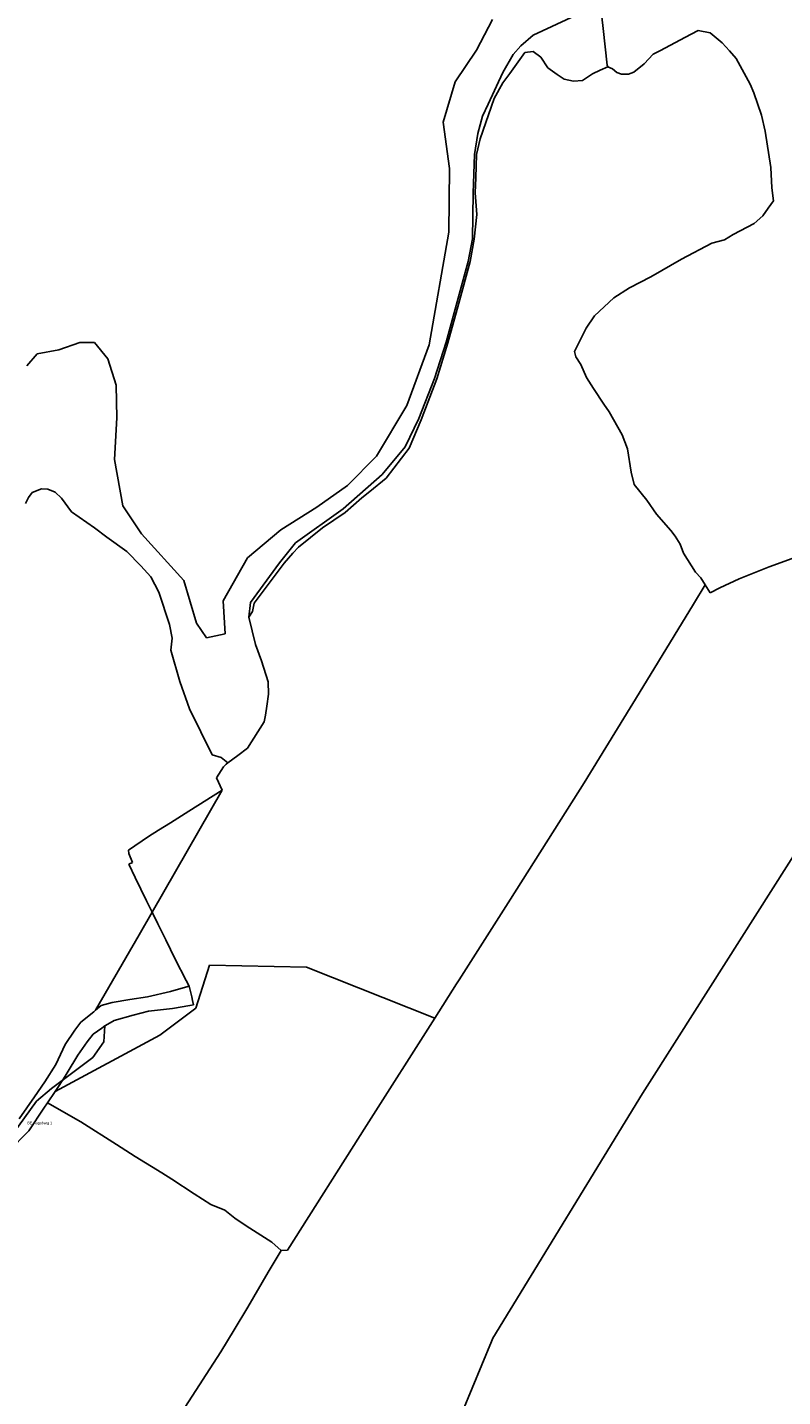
# Model space of a CAD drawing. Extents: x 577960 to 582939, y 6017202 to 6023066.
# Tile 213 of 217: x 581598 to 581980, y 6021661 to 6022353. Entities that reach past the tile are written whole.
import ezdxf

# ---------------------------------------------------------------- set-up
doc = ezdxf.new("R2010")
doc.units = 0
doc.header["$MEASUREMENT"] = 0
doc.linetypes.add('D', pattern=[0])
for name, color, linetype in [('BER_Text', 7, 'D'), ('LI__FLUR', 7, 'D'), ('LI__GEWAESSE', 7, 'D'), ('LI__STRASSE', 7, 'Continuous')]:
    doc.layers.add(name, color=color, linetype=linetype)
doc.styles.add('BER_Text', font='arial.ttf')

msp = doc.modelspace()

# ---------------------------------------------------------------- linework, layer by layer
at = {"layer": 'LI__FLUR', "color": 8, "linetype": 'D', "true_color": 0x808080}
for p, q in [((581887.379, 6022367.023), (581889.004, 6022352.313)), ((581889.004, 6022352.313), (581891.043, 6022333.761)), ((581933.416, 6022349.294), (581937.024, 6022351.193)), ((581937.024, 6022351.193), (581943.082, 6022350.054)), ((581923.03, 6022343.837), (581927.788, 6022346.336)), ((581927.788, 6022346.336), (581933.416, 6022349.294)), ((581943.082, 6022350.054), (581949.159, 6022345.006)), ((581949.159, 6022345.006), (581952.938, 6022341.008)), ((581849.45, 6022340.119), (581841.783, 6022329.554)), ((581841.783, 6022329.554), (581849.45, 6022340.119)), ((581853.588, 6022340.689), (581849.45, 6022340.119)), ((581849.45, 6022340.119), (581853.588, 6022340.689)), ((581857.397, 6022337.72), (581853.588, 6022340.689)), ((581853.588, 6022340.689), (581857.397, 6022337.72)), ((581860.995, 6022332.412), (581857.397, 6022337.72)), ((581857.397, 6022337.72), (581860.995, 6022332.412)), ((581909.645, 6022334.401), (581914.324, 6022339.249)), ((581914.324, 6022339.249), (581917.672, 6022341.018)), ((581917.672, 6022341.018), (581923.03, 6022343.837)), ((581952.938, 6022341.008), (581956.286, 6022337.109)), ((581956.286, 6022337.109), (581963.324, 6022324.135)), ((581865.753, 6022328.934), (581860.995, 6022332.412)), ((581860.995, 6022332.412), (581865.753, 6022328.934)), ((581887.485, 6022331.102), (581883.636, 6022329.333)), ((581883.636, 6022329.333), (581887.485, 6022331.102)), ((581891.383, 6022332.902), (581887.485, 6022331.102)), ((581887.485, 6022331.102), (581891.383, 6022332.902)), ((581891.043, 6022333.761), (581891.383, 6022332.902)), ((581891.383, 6022332.902), (581893.752, 6022331.822)), ((581893.752, 6022331.822), (581895.871, 6022329.913)), ((581901.729, 6022329.203), (581904.428, 6022330.123)), ((581904.428, 6022330.123), (581909.645, 6022334.401)), ((581838.315, 6022324.816), (581833.926, 6022316.909)), ((581833.926, 6022316.909), (581838.315, 6022324.816)), ((581841.783, 6022329.554), (581838.315, 6022324.816)), ((581838.315, 6022324.816), (581841.783, 6022329.554)), ((581869.312, 6022326.644), (581865.753, 6022328.934)), ((581865.753, 6022328.934), (581869.312, 6022326.644)), ((581874.07, 6022325.675), (581869.312, 6022326.644)), ((581869.312, 6022326.644), (581874.07, 6022325.675)), ((581878.578, 6022325.995), (581874.07, 6022325.675)), ((581874.07, 6022325.675), (581878.578, 6022325.995)), ((581883.636, 6022329.333), (581878.578, 6022325.995)), ((581878.578, 6022325.995), (581883.636, 6022329.333)), ((581895.871, 6022329.913), (581898.33, 6022329.073)), ((581898.33, 6022329.073), (581901.729, 6022329.203)), ((581963.324, 6022324.135), (581965.123, 6022319.736)), ((581833.926, 6022316.909), (581826.789, 6022296.548)), ((581826.789, 6022296.548), (581833.926, 6022316.909)), ((581965.123, 6022319.736), (581969.131, 6022308.501)), ((581969.131, 6022308.501), (581970.83, 6022300.405)), ((581826.789, 6022296.548), (581825.01, 6022288.561)), ((581825.01, 6022288.561), (581826.789, 6022296.548)), ((581970.83, 6022300.405), (581973.779, 6022281.962)), ((581825.01, 6022288.561), (581824.66, 6022276.716)), ((581824.66, 6022276.716), (581825.01, 6022288.561)), ((581973.779, 6022281.962), (581974.349, 6022271.727)), ((581824.66, 6022276.716), (581824.21, 6022269.14)), ((581824.21, 6022269.14), (581824.66, 6022276.716)), ((581824.21, 6022269.14), (581825.19, 6022258.184)), ((581825.19, 6022258.184), (581824.21, 6022269.14)), ((581974.349, 6022271.727), (581975.139, 6022265.17)), ((581972.45, 6022261.401), (581969.751, 6022257.623)), ((581975.139, 6022265.17), (581972.45, 6022261.401)), ((581825.19, 6022258.184), (581823.84, 6022245.83)), ((581823.84, 6022245.83), (581825.19, 6022258.184)), ((581969.751, 6022257.623), (581965.393, 6022253.725)), ((581954.797, 6022248.147), (581950.389, 6022245.368)), ((581965.393, 6022253.725), (581954.797, 6022248.147)), ((581823.84, 6022245.83), (581821.761, 6022234.424)), ((581821.761, 6022234.424), (581823.84, 6022245.83)), ((581943.951, 6022243.709), (581928.617, 6022235.603)), ((581950.389, 6022245.368), (581943.951, 6022243.709)), ((581821.761, 6022234.424), (581816.093, 6022213.503)), ((581816.093, 6022213.503), (581821.761, 6022234.424)), ((581928.617, 6022235.603), (581913.044, 6022226.747)), ((581913.044, 6022226.747), (581902.248, 6022221.129)), ((581902.248, 6022221.129), (581894.431, 6022216.111)), ((581816.093, 6022213.503), (581810.455, 6022193.392)), ((581810.455, 6022193.392), (581816.093, 6022213.503)), ((581894.431, 6022216.111), (581884.555, 6022207.065)), ((581884.555, 6022207.065), (581880.447, 6022200.788)), ((581880.447, 6022200.788), (581874.459, 6022189.013)), ((581810.455, 6022193.392), (581804.808, 6022175.14)), ((581804.808, 6022175.14), (581810.455, 6022193.392)), ((581874.459, 6022189.013), (581875.209, 6022186.304)), ((581875.209, 6022186.304), (581877.698, 6022182.466)), ((581877.698, 6022182.466), (581880.587, 6022175.869)), ((581804.808, 6022175.14), (581796.941, 6022154.529)), ((581796.941, 6022154.529), (581804.808, 6022175.14)), ((581880.587, 6022175.869), (581884.115, 6022170.321)), ((581884.115, 6022170.321), (581889.313, 6022162.344)), ((581889.313, 6022162.344), (581892.082, 6022158.506)), ((581892.082, 6022158.506), (581898.649, 6022146.971)), ((581796.941, 6022154.529), (581790.973, 6022140.115)), ((581790.973, 6022140.115), (581796.941, 6022154.529)), ((581898.649, 6022146.971), (581901.228, 6022139.844)), ((581790.973, 6022140.115), (581779.278, 6022124.972)), ((581779.278, 6022124.972), (581790.973, 6022140.115)), ((581901.228, 6022139.844), (581903.117, 6022127.949)), ((581779.278, 6022124.972), (581770.991, 6022118.325)), ((581770.991, 6022118.325), (581779.278, 6022124.972)), ((581903.117, 6022127.949), (581904.697, 6022121.722)), ((581600.32, 6022117.707), (581598.481, 6022115.258)), ((581604.988, 6022119.596), (581600.32, 6022117.707)), ((581608.197, 6022119.466), (581604.988, 6022119.596)), ((581611.876, 6022117.867), (581608.197, 6022119.466)), ((581615.024, 6022114.958), (581611.876, 6022117.867)), ((581770.991, 6022118.325), (581767.003, 6022115.066)), ((581767.003, 6022115.066), (581770.991, 6022118.325)), ((581904.697, 6022121.722), (581911.104, 6022113.875)), ((581598.481, 6022115.258), (581596.972, 6022112.23)), ((581620.172, 6022108.041), (581615.024, 6022114.958)), ((581767.003, 6022115.066), (581758.506, 6022107.719)), ((581758.506, 6022107.719), (581767.003, 6022115.066)), ((581911.104, 6022113.875), (581915.992, 6022106.788)), ((581624.111, 6022105.292), (581620.172, 6022108.041)), ((581631.717, 6022099.965), (581624.111, 6022105.292)), ((581758.506, 6022107.719), (581747.051, 6022099.953)), ((581747.051, 6022099.953), (581758.506, 6022107.719)), ((581915.992, 6022106.788), (581923.259, 6022098.501)), ((581638.075, 6022095.167), (581631.717, 6022099.965)), ((581648.061, 6022087.88), (581638.075, 6022095.167)), ((581747.051, 6022099.953), (581735.025, 6022090.177)), ((581735.025, 6022090.177), (581747.051, 6022099.953)), ((581923.259, 6022098.501), (581925.468, 6022095.762)), ((581925.468, 6022095.762), (581927.847, 6022091.654)), ((581655.228, 6022080.722), (581648.061, 6022087.88)), ((581735.025, 6022090.177), (581732.007, 6022087.119)), ((581732.007, 6022087.119), (581735.025, 6022090.177)), ((581927.847, 6022091.654), (581929.637, 6022087.046)), ((581727.758, 6022081.961), (581712.524, 6022061.8)), ((581712.524, 6022061.8), (581727.758, 6022081.961)), ((581732.007, 6022087.119), (581727.758, 6022081.961)), ((581727.758, 6022081.961), (581732.007, 6022087.119)), ((581929.637, 6022087.046), (581935.644, 6022077.49)), ((581972.879, 6022080.108), (581990.032, 6022086.465)), ((581660.236, 6022075.065), (581655.228, 6022080.722)), ((581664.334, 6022067.338), (581660.236, 6022075.065)), ((581935.644, 6022077.49), (581938.313, 6022074.541)), ((581938.313, 6022074.541), (581940.542, 6022071.043)), ((581948.009, 6022069.593), (581957.755, 6022074.061)), ((581957.755, 6022074.061), (581970.44, 6022079.129)), ((581970.44, 6022079.129), (581972.879, 6022080.108)), ((581669.632, 6022051.005), (581664.334, 6022067.338)), ((581934.615, 6022061.337), (581940.542, 6022071.043)), ((581940.542, 6022071.043), (581934.615, 6022061.337)), ((581940.542, 6022071.043), (581943.051, 6022067.114)), ((581943.051, 6022067.114), (581948.009, 6022069.593)), ((581712.524, 6022061.8), (581711.665, 6022057.632)), ((581711.665, 6022057.632), (581712.524, 6022061.8)), ((581907.175, 6022016.416), (581934.615, 6022061.337)), ((581934.615, 6022061.337), (581907.175, 6022016.416)), ((581711.665, 6022057.632), (581709.826, 6022054.773)), ((581709.826, 6022054.773), (581711.665, 6022057.632)), ((581709.826, 6022054.773), (581713.274, 6022040.999)), ((581713.274, 6022040.999), (581709.826, 6022054.773)), ((581671.111, 6022044.218), (581669.632, 6022051.005)), ((581670.441, 6022038.131), (581671.111, 6022044.218)), ((581713.274, 6022040.999), (581716.213, 6022032.722)), ((581716.213, 6022032.722), (581713.274, 6022040.999)), ((581674.979, 6022022.257), (581670.441, 6022038.131)), ((581716.213, 6022032.722), (581719.641, 6022022.037)), ((581719.641, 6022022.037), (581716.213, 6022032.722)), ((581679.907, 6022008.403), (581674.979, 6022022.257)), ((581719.641, 6022022.037), (581719.711, 6022015.909)), ((581719.711, 6022015.909), (581719.641, 6022022.037)), ((581719.711, 6022015.909), (581718.922, 6022009.842)), ((581718.922, 6022009.842), (581719.711, 6022015.909)), ((581879.447, 6021971.025), (581907.175, 6022016.416)), ((581907.175, 6022016.416), (581879.447, 6021971.025)), ((581691.323, 6021985.202), (581679.907, 6022008.403)), ((581718.202, 6022005.284), (581717.642, 6022001.786)), ((581717.642, 6022001.786), (581718.202, 6022005.284)), ((581718.922, 6022009.842), (581718.202, 6022005.284)), ((581718.202, 6022005.284), (581718.922, 6022009.842)), ((581717.642, 6022001.786), (581709.116, 6021988.611)), ((581709.116, 6021988.611), (581717.642, 6022001.786)), ((581695.821, 6021983.833), (581691.323, 6021985.202)), ((581704.268, 6021984.832), (581699.24, 6021981.204)), ((581699.24, 6021981.204), (581704.268, 6021984.832)), ((581709.116, 6021988.611), (581704.268, 6021984.832)), ((581704.268, 6021984.832), (581709.116, 6021988.611)), ((581693.492, 6021973.477), (581696.951, 6021979.154)), ((581699.24, 6021981.204), (581695.821, 6021983.833)), ((581696.951, 6021979.154), (581698.368, 6021980.423)), ((581698.368, 6021980.423), (581699.24, 6021981.204)), ((581696.401, 6021967.309), (581693.492, 6021973.477)), ((581842.113, 6021912.307), (581879.447, 6021971.025)), ((581879.447, 6021971.025), (581842.113, 6021912.307)), ((581696.401, 6021967.309), (581660.907, 6021905.643)), ((581660.907, 6021905.643), (581696.401, 6021967.309)), ((581679.428, 6021956.703), (581696.401, 6021967.309)), ((581670.152, 6021950.766), (581679.428, 6021956.703)), ((581664.185, 6021947.107), (581670.152, 6021950.766)), ((581648.911, 6021937.011), (581659.157, 6021943.828)), ((581659.157, 6021943.828), (581664.185, 6021947.107)), ((581649.201, 6021935.292), (581648.911, 6021937.011)), ((581989.583, 6021941.064), (581927.389, 6021843.162)), ((581927.389, 6021843.162), (581989.583, 6021941.064)), ((581651.04, 6021930.803), (581649.201, 6021935.292)), ((581649.221, 6021929.974), (581651.04, 6021930.803)), ((581652.32, 6021923.146), (581649.221, 6021929.974)), ((581658.048, 6021911.471), (581652.32, 6021923.146)), ((581660.907, 6021905.643), (581658.048, 6021911.471)), ((581816.104, 6021871.413), (581842.113, 6021912.307)), ((581842.113, 6021912.307), (581816.104, 6021871.413)), ((581654.299, 6021894.167), (581660.907, 6021905.643)), ((581660.907, 6021905.643), (581663.776, 6021899.795)), ((581663.776, 6021899.795), (581660.907, 6021905.643)), ((581632.379, 6021856.102), (581654.299, 6021894.167)), ((581663.776, 6021899.795), (581667.854, 6021891.758)), ((581667.854, 6021891.758), (581663.776, 6021899.795)), ((581667.854, 6021891.758), (581672.662, 6021881.862)), ((581672.662, 6021881.862), (581667.854, 6021891.758)), ((581672.662, 6021881.862), (581678.16, 6021871.176)), ((581678.16, 6021871.176), (581672.662, 6021881.862)), ((581683.048, 6021857.091), (581689.865, 6021878.902)), ((581689.865, 6021878.902), (581683.048, 6021857.091)), ((581689.865, 6021878.902), (581739.005, 6021877.952)), ((581739.005, 6021877.952), (581689.865, 6021878.902)), ((581739.005, 6021877.952), (581803.859, 6021852.161)), ((581803.859, 6021852.161), (581739.005, 6021877.952)), ((581670.253, 6021865.498), (581676.671, 6021867.427)), ((581676.671, 6021867.427), (581670.253, 6021865.498)), ((581676.671, 6021867.427), (581679.72, 6021868.287)), ((581679.72, 6021868.287), (581676.671, 6021867.427)), ((581678.16, 6021871.176), (581679.72, 6021868.287)), ((581679.72, 6021868.287), (581678.16, 6021871.176)), ((581679.72, 6021868.287), (581680.959, 6021862.949)), ((581680.959, 6021862.949), (581679.72, 6021868.287)), ((581803.859, 6021852.161), (581814.855, 6021869.444)), ((581814.855, 6021869.444), (581803.859, 6021852.161)), ((581814.855, 6021869.444), (581816.104, 6021871.413)), ((581816.104, 6021871.413), (581814.855, 6021869.444)), ((581635.248, 6021858.421), (581640.746, 6021860.09)), ((581640.746, 6021860.09), (581635.248, 6021858.421)), ((581640.746, 6021860.09), (581649.622, 6021861.57)), ((581649.622, 6021861.57), (581640.746, 6021860.09)), ((581649.622, 6021861.57), (581658.518, 6021862.859)), ((581658.518, 6021862.859), (581649.622, 6021861.57)), ((581658.518, 6021862.859), (581670.253, 6021865.498)), ((581670.253, 6021865.498), (581658.518, 6021862.859)), ((581680.959, 6021862.949), (581681.419, 6021860.989)), ((581681.419, 6021860.989), (581680.959, 6021862.949)), ((581681.419, 6021860.989), (581681.919, 6021858.88)), ((581681.919, 6021858.88), (581681.419, 6021860.989)), ((581624.882, 6021850.094), (581631.389, 6021855.292)), ((581631.389, 6021855.292), (581632.379, 6021856.102)), ((581632.379, 6021856.102), (581635.248, 6021858.421)), ((581635.248, 6021858.421), (581632.379, 6021856.102)), ((581651.341, 6021853.623), (581641.785, 6021850.944)), ((581641.785, 6021850.944), (581651.341, 6021853.623)), ((581659.038, 6021855.562), (581651.341, 6021853.623)), ((581651.341, 6021853.623), (581659.038, 6021855.562)), ((581671.313, 6021856.951), (581659.038, 6021855.562)), ((581659.038, 6021855.562), (581671.313, 6021856.951)), ((581664.816, 6021843.566), (581683.048, 6021857.091)), ((581683.048, 6021857.091), (581664.816, 6021843.566)), ((581680.01, 6021858.53), (581671.313, 6021856.951)), ((581671.313, 6021856.951), (581680.01, 6021858.53)), ((581681.919, 6021858.88), (581680.01, 6021858.53)), ((581680.01, 6021858.53), (581681.919, 6021858.88)), ((581616.886, 6021838.789), (581621.863, 6021846.056)), ((581621.863, 6021846.056), (581624.882, 6021850.094)), ((581635.456, 6021847.05), (581631.08, 6021844.017)), ((581631.08, 6021844.017), (581635.456, 6021847.05)), ((581637.037, 6021848.145), (581635.456, 6021847.05)), ((581635.456, 6021847.05), (581637.037, 6021848.145)), ((581638.606, 6021849.07), (581637.037, 6021848.145)), ((581637.037, 6021848.145), (581638.606, 6021849.07)), ((581641.785, 6021850.944), (581638.606, 6021849.07)), ((581638.606, 6021849.07), (581641.785, 6021850.944)), ((581769.304, 6021797.822), (581803.859, 6021852.161)), ((581803.859, 6021852.161), (581769.304, 6021797.822)), ((581611.878, 6021814.968), (581664.816, 6021843.566)), ((581664.816, 6021843.566), (581611.878, 6021814.968)), ((581612.228, 6021828.743), (581616.886, 6021838.789)), ((581628.111, 6021840.128), (581623.343, 6021833.351)), ((581623.343, 6021833.351), (581628.111, 6021840.128)), ((581631.08, 6021844.017), (581628.111, 6021840.128)), ((581628.111, 6021840.128), (581631.08, 6021844.017)), ((581927.389, 6021843.162), (581908.897, 6021814.054)), ((581908.897, 6021814.054), (581927.389, 6021843.162)), ((581623.343, 6021833.351), (581618.017, 6021824.448)), ((581618.017, 6021824.448), (581623.343, 6021833.351)), ((581606.65, 6021819.956), (581612.228, 6021828.743)), ((581601.472, 6021812.389), (581606.65, 6021819.956)), ((581615.787, 6021820.904), (581613.301, 6021817.13)), ((581613.301, 6021817.13), (581615.787, 6021820.904)), ((581616.986, 6021822.725), (581615.787, 6021820.904)), ((581615.787, 6021820.904), (581616.986, 6021822.725)), ((581618.017, 6021824.448), (581616.986, 6021822.725)), ((581616.986, 6021822.725), (581618.017, 6021824.448)), ((581593.696, 6021801.233), (581601.472, 6021812.389)), ((581611.878, 6021814.968), (581608.05, 6021809.37)), ((581608.05, 6021809.37), (581611.878, 6021814.968)), ((581613.301, 6021817.13), (581611.878, 6021814.968)), ((581611.878, 6021814.968), (581613.301, 6021817.13)), ((581908.897, 6021814.054), (581833.25, 6021690.442)), ((581833.25, 6021690.442), (581908.897, 6021814.054)), ((581606.231, 6021806.701), (581598.664, 6021795.176)), ((581598.664, 6021795.176), (581606.231, 6021806.701)), ((581608.05, 6021809.37), (581606.231, 6021806.701)), ((581606.231, 6021806.701), (581608.05, 6021809.37)), ((581608.05, 6021809.37), (581624.863, 6021799.744)), ((581624.863, 6021799.744), (581608.05, 6021809.37)), ((581624.863, 6021799.744), (581642.886, 6021788.288)), ((581642.886, 6021788.288), (581624.863, 6021799.744)), ((581729.302, 6021734.916), (581769.304, 6021797.822)), ((581769.304, 6021797.822), (581729.302, 6021734.916)), ((581598.664, 6021795.176), (581588.228, 6021784.69)), ((581588.228, 6021784.69), (581598.664, 6021795.176)), ((581642.886, 6021788.288), (581652.362, 6021782.26)), ((581652.362, 6021782.26), (581642.886, 6021788.288)), ((581652.362, 6021782.26), (581665.827, 6021773.983)), ((581665.827, 6021773.983), (581652.362, 6021782.26)), ((581665.827, 6021773.983), (581670.925, 6021770.694)), ((581670.925, 6021770.694), (581665.827, 6021773.983)), ((581670.925, 6021770.694), (581682.12, 6021763.326)), ((581682.12, 6021763.326), (581670.925, 6021770.694)), ((581682.12, 6021763.326), (581690.687, 6021757.878)), ((581690.687, 6021757.878), (581682.12, 6021763.326)), ((581690.687, 6021757.878), (581697.764, 6021754.999)), ((581697.764, 6021754.999), (581690.687, 6021757.878)), ((581697.764, 6021754.999), (581702.712, 6021750.991)), ((581702.712, 6021750.991), (581697.764, 6021754.999)), ((581702.712, 6021750.991), (581708.46, 6021747.152)), ((581708.46, 6021747.152), (581702.712, 6021750.991)), ((581708.46, 6021747.152), (581721.505, 6021738.855)), ((581721.505, 6021738.855), (581708.46, 6021747.152)), ((581721.505, 6021738.855), (581726.153, 6021734.727)), ((581726.153, 6021734.727), (581721.505, 6021738.855)), ((581719.666, 6021723.691), (581726.153, 6021734.727)), ((581726.153, 6021734.727), (581719.666, 6021723.691)), ((581726.153, 6021734.727), (581729.302, 6021734.916)), ((581729.302, 6021734.916), (581726.153, 6021734.727)), ((581709.3, 6021706.088), (581719.666, 6021723.691)), ((581719.666, 6021723.691), (581709.3, 6021706.088)), ((581702.403, 6021694.562), (581709.3, 6021706.088)), ((581709.3, 6021706.088), (581702.403, 6021694.562)), ((581695.686, 6021683.536), (581702.403, 6021694.562)), ((581702.403, 6021694.562), (581695.686, 6021683.536)), ((581832.51, 6021688.652), (581817.827, 6021653.406)), ((581817.827, 6021653.406), (581832.51, 6021688.652)), ((581833.25, 6021690.442), (581832.51, 6021688.652)), ((581832.51, 6021688.652), (581833.25, 6021690.442)), ((581677.474, 6021655.347), (581695.686, 6021683.536)), ((581695.686, 6021683.536), (581677.474, 6021655.347))]:
    msp.add_line(p, q, dxfattribs=at)
at = {"layer": 'LI__GEWAESSE', "color": 161, "linetype": 'D', "true_color": 0x55aaff}
for p, q in [((581832.962, 6022356.835), (581824.929, 6022341.359)), ((581824.929, 6022341.359), (581814.133, 6022325.265)), ((581814.133, 6022325.265), (581808.136, 6022304.874)), ((581808.136, 6022304.874), (581811.235, 6022281.484)), ((581811.235, 6022281.484), (581811.035, 6022249.298)), ((581811.035, 6022249.298), (581800.939, 6022192.323)), ((581624.381, 6022193.633), (581613.78, 6022189.805)), ((581631.743, 6022193.633), (581624.381, 6022193.633)), ((581638.605, 6022185.327), (581631.743, 6022193.633)), ((581800.939, 6022192.323), (581789.644, 6022161.736)), ((581602.82, 6022187.827), (581597.622, 6022181.729)), ((581613.78, 6022189.805), (581602.82, 6022187.827)), ((581642.803, 6022172.033), (581638.605, 6022185.327)), ((581643.103, 6022155.44), (581642.803, 6022172.033)), ((581789.644, 6022161.736), (581774.35, 6022136.147)), ((581641.904, 6022134.349), (581643.103, 6022155.44)), ((581646.102, 6022111.059), (581641.904, 6022134.349)), ((581774.35, 6022136.147), (581759.756, 6022121.253)), ((581759.756, 6022121.253), (581744.162, 6022110.358)), ((581655.498, 6022096.865), (581646.102, 6022111.059)), ((581744.162, 6022110.358), (581725.97, 6022098.963)), ((581676.99, 6022073.275), (581655.498, 6022096.865)), ((581725.97, 6022098.963), (581709.176, 6022084.67)), ((581709.176, 6022084.67), (581696.881, 6022062.979)), ((581683.287, 6022051.684), (581676.99, 6022073.275)), ((581696.881, 6022062.979), (581697.781, 6022046.386)), ((581688.385, 6022044.387), (581683.287, 6022051.684)), ((581697.781, 6022046.386), (581688.385, 6022044.387))]:
    msp.add_line(p, q, dxfattribs=at)
at = {"layer": 'LI__STRASSE', "color": 251, "linetype": 'D', "true_color": 0x656464}
for p, q in [((581853.547, 6022348.905), (581874.918, 6022358.741)), ((581847.36, 6022343.537), (581853.547, 6022348.905)), ((581838.293, 6022330.033), (581843.541, 6022339.059)), ((581843.541, 6022339.059), (581847.36, 6022343.537)), ((581830.846, 6022314.05), (581838.293, 6022330.033)), ((581828.028, 6022307.993), (581830.846, 6022314.05)), ((581825.579, 6022299.207), (581828.028, 6022307.993)), ((581823.877, 6022288.614), (581825.579, 6022299.207)), ((581823.204, 6022269.08), (581823.877, 6022288.614)), ((581822.966, 6022245.982), (581823.204, 6022269.08)), ((581820.744, 6022234.552), (581822.966, 6022245.982)), ((581809.552, 6022193.674), (581820.744, 6022234.552)), ((581803.757, 6022175.418), (581809.552, 6022193.674)), ((581795.82, 6022155.098), (581803.757, 6022175.418)), ((581788.835, 6022140.81), (581795.82, 6022155.098)), ((581777.326, 6022126.761), (581788.835, 6022140.81)), ((581757.524, 6022109.509), (581777.326, 6022126.761)), ((581733.447, 6022092.245), (581757.524, 6022109.509)), ((581725.377, 6022082.19), (581733.447, 6022092.245)), ((581710.614, 6022062.095), (581725.377, 6022082.19)), ((581709.826, 6022054.773), (581710.614, 6022062.095)), ((581636.478, 6021840.194), (581637.037, 6021848.145)), ((581630.897, 6021832.221), (581636.478, 6021840.194)), ((581610.038, 6021816.598), (581630.897, 6021832.221)), ((581602.452, 6021810.226), (581610.038, 6021816.598)), ((581585.179, 6021786.092), (581602.452, 6021810.226))]:
    msp.add_line(p, q, dxfattribs=at)

# ---------------------------------------------------------------- texts
at = {"layer": 'BER_Text', "color": 164, "true_color": 0x0027ae, "insert": (581597.864, 6021799.847), "char_height": 1.333, "width": 70, "attachment_point": 1, "line_spacing_factor": 1.1, "style": 'BER_Text'}
msp.add_mtext('BE Augsbarg 1', dxfattribs=at)

doc.saveas('drawing.dxf')
